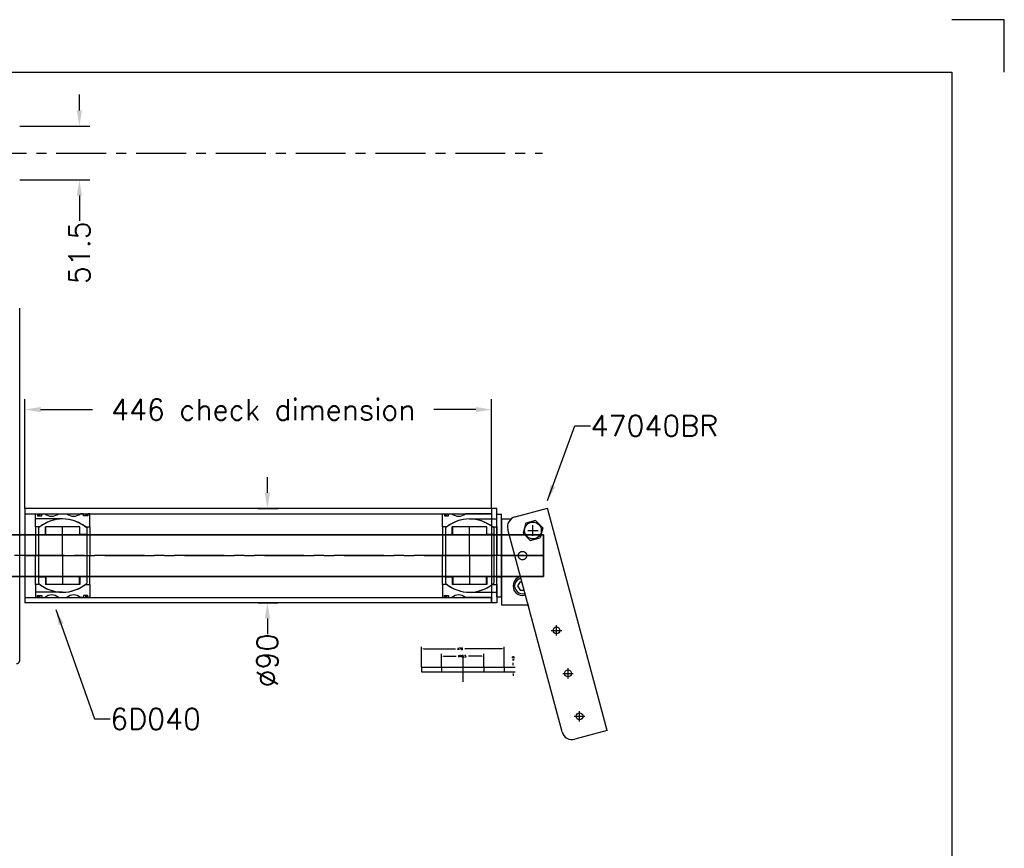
# Model space of a CAD drawing. Extents: x -1810 to 940, y -788 to 1212.
# Tile 4 of 4: x 0 to 940, y 420 to 1212. Entities that reach past the tile are written whole.
import ezdxf

# ---------------------------------------------------------------- set-up
doc = ezdxf.new("R2010")
doc.units = 0
doc.header["$LTSCALE"] = 1.5
doc.header["$PDMODE"] = 2
doc.header["$PDSIZE"] = 5
doc.linetypes.add('CENTER', pattern=[50.8, 31.75, -6.35, 6.35, -6.35])
doc.linetypes.add('HIDDEN', pattern=[9.525, 6.35, -3.175])
doc.layers.get('0').update_dxf_attribs({"linetype": 'CONTINUOUS'})
doc.layers.get('DEFPOINTS').update_dxf_attribs({"linetype": 'CONTINUOUS'})
for name, color, linetype in [('Bearings', 1, 'CONTINUOUS'), ('Blade', 1, 'CONTINUOUS'), ('CENTER', 9, 'CENTER'), ('LEJEHUS', 5, 'CONTINUOUS'), ('RAMME', 7, 'CONTINUOUS')]:
    doc.layers.add(name, color=color, linetype=linetype)
doc.layers.add('DIMS', color=7, linetype='CONTINUOUS', lineweight=15)
doc.layers.add('STOCK', color=5, linetype='CONTINUOUS', lineweight=35)
doc.styles.add('ROMANS', font='romans')
doc.dimstyles.new('Text 2', dxfattribs={"dimtxt": 2, "dimasz": 2, "dimexe": 2, "dimexo": 0, "dimgap": 2, "dimtad": 0, "dimdsep": 46, "dimtxsty": 'ROMANS', "dimcen": 2, "dimazin": 2, "dimtfac": 0.65, "dimtofl": 0, "dimtmove": 0, "dimatfit": 3, "dimfxl": 1, "dimtolj": 1, "dimarcsym": 0})
doc.dimstyles.new('Text 20', dxfattribs={"dimtxt": 20, "dimasz": 15, "dimexe": 10, "dimexo": 0, "dimgap": 0, "dimtad": 0, "dimdsep": 46, "dimtxsty": 'ROMANS', "dimcen": 10, "dimazin": 2, "dimtfac": 0.65, "dimtofl": 0, "dimtmove": 0, "dimatfit": 0, "dimfxl": 1, "dimtolj": 1, "dimarcsym": 0})

# ---------------------------------------------------------------- blocks, each defined once
blk = doc.blocks.new('RUD31R')
at = {"layer": 'Blade'}
for p, q in [((0, 0), (0, 236.4)), ((0, -100.17), (0, 0))]:
    blk.add_line(p, q, dxfattribs=at)
blk.add_open_spline([(-3.03, -103.17), (-2.83, -103.17), (-2.64, -103.15), (-2.25, -103.08), (-2.06, -103.02), (-1.69, -102.87), (-1.52, -102.78), (-1.19, -102.57), (-1.03, -102.44), (-0.75, -102.16), (-0.62, -102.01), (-0.4, -101.68), (-0.31, -101.51), (-0.16, -101.14), (-0.1, -100.95), (-0.02, -100.56), (0, -100.37), (0, -100.17)], degree=3, knots=[0, 0, 0, 0, 0.125, 0.125, 0.25, 0.25, 0.375, 0.375, 0.5, 0.5, 0.625, 0.625, 0.75, 0.75, 0.875, 0.875, 1, 1, 1, 1], dxfattribs=at)
at = {"layer": 'CENTER'}
blk.add_line((500, 0), (-900, 0), dxfattribs=at)
blk = doc.blocks.new('Insert 080x70')
for p, q in [((-27.5, 26), (-40, 26)), ((-40, 26), (-40, 24)), ((-40, 24), (-38, 24)), ((-38, 20), (-40, 20)), ((-40, 20), (-40, 16.98)), ((-38, 24), (-38, 20)), ((-27.5, 21.65), (-27.5, 26)), ((-27.5, 26), (0, 26)), ((27.5, 26), (0, 26)), ((27.5, 21.65), (27.5, 26)), ((27.5, 26), (40, 26)), ((40, 24), (38, 24)), ((38, 24), (38, 20)), ((38, 20), (40, 20)), ((40, 26), (40, 24)), ((40, 20), (40, 16.98)), ((-40, -4.02), (-40, 4.02)), ((40, -4.02), (40, 4.02)), ((-40, -20), (-40, -16.98)), ((40, -20), (40, -16.98)), ((-38, -20), (-40, -20)), ((-40, -26), (-40, -24)), ((-40, -24), (-38, -24)), ((-27.5, -26), (-40, -26)), ((-38, -24), (-38, -20)), ((-27.5, -21.65), (-27.5, -26)), ((-27.5, -26), (0, -26)), ((27.5, -26), (0, -26)), ((27.5, -21.65), (27.5, -26)), ((27.5, -26), (40, -26)), ((38, -24), (38, -20)), ((38, -20), (40, -20)), ((40, -24), (38, -24)), ((40, -26), (40, -24))]:
    blk.add_line(p, q)
at = {"linetype": 'HIDDEN', "ltscale": 3}
for p, q in [((-35.02, 0), (-35.02, -26)), ((35.02, 0), (35.02, -26))]:
    blk.add_line(p, q, dxfattribs=at)
at = {"const_width": 1.2}
for points in [[(-39.93, 22.47, 1), (-38.63, 22.47, 1)], [(39.93, 22.47, -1), (38.63, 22.47, -1)], [(-39.85, -22.52, 1), (-38.55, -22.52, 1)], [(39.85, -22.52, -1), (38.55, -22.52, -1)]]:
    blk.add_lwpolyline(points, format="xyb", close=True, dxfattribs=at)
for centre, radius, start, end in [((0, 0), 35, 141.78679, 218.21321), ((0, 0), 35, 321.78679, 38.21321), ((-47.61, 10.5), 10, 319.59112, 40.40888), ((47.61, 10.5), 10, 139.59112, 220.40888), ((-47.61, -10.5), 10, 319.59112, 40.40888), ((47.61, -10.5), 10, 139.59112, 220.40888)]:
    blk.add_arc(centre, radius, start, end)
at = {"layer": 'CENTER'}
for p, q in [((0, 0), (0, 26)), ((0, 0), (-27.03, 0)), ((0, -26), (0, 0)), ((0, 0), (27.03, 0))]:
    blk.add_line(p, q, dxfattribs=at)
blk = doc.blocks.new('Ball-070-040')
for p, q in [((-26.38, 23), (26.38, 23)), ((-20.25, 23), (-20.25, 16.5)), ((20.25, 23), (20.25, 16.5)), ((-27.5, 16.5), (-27.5, -16.5)), ((-20.25, 16.5), (-27.5, 16.5)), ((-27.5, 16), (-20, 16)), ((-20, 16), (-20, -16)), ((20, 16), (20, -16)), ((27.5, 16), (20, 16)), ((20.25, 16.5), (27.5, 16.5)), ((27.5, 16.5), (27.5, -16.5)), ((-20, -16), (-27.5, -16)), ((-20.25, -16.5), (-27.5, -16.5)), ((-20.25, -23), (-20.25, -16.5)), ((20, -16), (27.5, -16)), ((20.25, -16.5), (27.5, -16.5)), ((20.25, -23), (20.25, -16.5)), ((-26.38, -23), (26.38, -23))]:
    blk.add_line(p, q)
for start, end in [(138.91767, 221.08233), (318.91767, 41.08233)]:
    blk.add_arc((0, 0), 35, start, end)
at = {"layer": 'CENTER'}
for p, q in [((0, -23), (0, 23)), ((0, 0), (-13.28, 0)), ((0, 0), (13.28, 0))]:
    blk.add_line(p, q, dxfattribs=at)
blk = doc.blocks.new('47040BR-SV')
for p, q in [((167.17, 60.89), (-45.34, 3.95)), ((167.17, 60.89), (175.45, 29.98)), ((168.38, 17.74), (-24.81, -34.03)), ((-37.06, -26.96), (-45.34, 3.95)), ((-26.54, -0.52), (-33.48, -7.46)), ((-33.48, -7.46), (-30.94, -16.94)), ((-26.54, -0.52), (-17.06, -3.06)), ((-14.52, -12.54), (-17.06, -3.06)), ((-30.94, -16.94), (-21.46, -19.48)), ((-21.46, -19.48), (-14.52, -12.54)), ((33, -22.31), (33, -18.54)), ((45, -15.32), (55.5, -12.51)), ((47, -40), (47, -14.79)), ((25, -22.31), (25, -20.64)), ((25, -22.31), (29, -24.62)), ((29, -24.62), (33, -22.31)), ((-35, -40), (-35, -30.86)), ((-35, -40), (47, -40))]:
    blk.add_line(p, q)
for centre, radius in [((153.54, 34.47), 3.25), ((112.49, 23.47), 3.25), ((71.44, 12.47), 3.25), ((-24, -10), 8)]:
    blk.add_circle(centre, radius)
for centre, radius, start, end in [((165.79, 27.4), 10, 284.99999, 15.00062), ((29, -20), 9, 192.6018, 17.39838), ((29, -20), 7.5, 192.12103, 17.87915), ((-27.4, -24.37), 10, 194.99776, 285.00014)]:
    blk.add_arc(centre, radius, start, end)
for p in [(153.54, 34.47), (112.49, 23.47), (71.44, 12.47), (-24, -10)]:
    blk.add_point(p)
at = {"layer": 'CENTER'}
blk.add_line((0, -40), (0, 0), dxfattribs=at)
blk.add_circle((0, -20), 4, dxfattribs=at)
blk = doc.blocks.new('Insert 080x70 flange')
for p, q in [((-27.5, 26), (-45, 26)), ((-45, 26), (-45, 21)), ((-45, 21), (-40, 21)), ((-40, 21), (-40, -4.02)), ((-27.5, 26), (0, 26)), ((-27.5, 21.65), (-27.5, 26)), ((27.5, 26), (0, 26)), ((27.5, 21.65), (27.5, 26)), ((27.5, 26), (45, 26)), ((40, 21), (40, -4.02)), ((45, 21), (40, 21)), ((45, 26), (45, 21)), ((-40, -20), (-40, -16.98)), ((40, -20), (40, -16.98)), ((-38, -20), (-40, -20)), ((-40, -26), (-40, -24)), ((-40, -24), (-38, -24)), ((-27.5, -26), (-40, -26)), ((-38, -24), (-38, -20)), ((-27.5, -21.65), (-27.5, -26)), ((-27.5, -26), (0, -26)), ((27.5, -26), (0, -26)), ((27.5, -21.65), (27.5, -26)), ((27.5, -26), (40, -26)), ((38, -24), (38, -20)), ((38, -20), (40, -20)), ((40, -24), (38, -24)), ((40, -26), (40, -24))]:
    blk.add_line(p, q)
at = {"linetype": 'HIDDEN', "ltscale": 3}
for p, q in [((-35.02, 0), (-35.02, 26)), ((35.02, 0), (35.02, 26))]:
    blk.add_line(p, q, dxfattribs=at)
at = {"const_width": 1.2}
for points in [[(-39.93, -22.47, -1), (-38.63, -22.47, -1)], [(39.93, -22.47, 1), (38.63, -22.47, 1)]]:
    blk.add_lwpolyline(points, format="xyb", close=True, dxfattribs=at)
for centre, radius, start, end in [((0, 0), 35, 141.78679, 218.21321), ((0, 0), 35, 321.78679, 38.21321), ((-47.61, -10.5), 10, 319.59112, 40.40888), ((47.61, -10.5), 10, 139.59112, 220.40888)]:
    blk.add_arc(centre, radius, start, end)
at = {"layer": 'CENTER'}
for p, q in [((0, 26), (0, 0)), ((0, 0), (-27.03, 0)), ((0, 0), (0, -26)), ((0, 0), (27.03, 0))]:
    blk.add_line(p, q, dxfattribs=at)
blk = doc.blocks.new('*D24')
at = {"layer": 'DEFPOINTS', "color": 0, "transparency": 16777216}
for p in [(443.25, 604), (402.75, 593.5), (443.25, 593.5)]:
    blk.add_point(p, dxfattribs=at)
at = {"layer": 'DIMS', "color": 0, "lineweight": -2, "transparency": 16777216}
for p, q in [((402.75, 593.5), (402.75, 606)), ((404.75, 604), (416.55, 604)), ((441.25, 604), (428.45, 604)), ((443.25, 593.5), (443.25, 606))]:
    blk.add_line(p, q, dxfattribs=at)
at = {"layer": 'DIMS', "color": 0, "transparency": 16777216}
for points in [[(404.75, 604.33), (404.75, 603.67), (402.75, 604)], [(441.25, 604.33), (441.25, 603.67), (443.25, 604)]]:
    blk.add_solid(points, dxfattribs=at)
at = {"layer": 'DIMS', "color": 0, "transparency": 16777216, "insert": (422.5, 604), "char_height": 2, "attachment_point": 5, "style": 'ROMANS'}
blk.add_mtext('\\A1;%%C40.5', dxfattribs=at)
blk = doc.blocks.new('*D25')
at = {"layer": 'DEFPOINTS', "color": 0, "transparency": 16777216}
for p in [(462.5, 611), (383.5, 593.5), (462.5, 593.5)]:
    blk.add_point(p, dxfattribs=at)
at = {"layer": 'DIMS', "color": 0, "lineweight": -2, "transparency": 16777216}
for p, q in [((383.5, 593.5), (383.5, 613)), ((385.5, 611), (416.02, 611)), ((460.5, 611), (424.98, 611)), ((462.5, 593.5), (462.5, 613))]:
    blk.add_line(p, q, dxfattribs=at)
at = {"layer": 'DIMS', "color": 0, "transparency": 16777216}
for points in [[(385.5, 611.33), (385.5, 610.67), (383.5, 611)], [(460.5, 611.33), (460.5, 610.67), (462.5, 611)]]:
    blk.add_solid(points, dxfattribs=at)
at = {"layer": 'DIMS', "color": 0, "transparency": 16777216, "insert": (420.5, 611), "char_height": 2, "attachment_point": 5, "style": 'ROMANS'}
blk.add_mtext('\\A1;%%C79', dxfattribs=at)
blk = doc.blocks.new('*D26')
at = {"layer": 'DEFPOINTS', "color": 0, "transparency": 16777216}
for p in [(462.5, 593.5), (462.5, 589), (471, 589)]:
    blk.add_point(p, dxfattribs=at)
at = {"layer": 'DIMS', "color": 0, "lineweight": -2, "transparency": 16777216}
for p, q in [((462.5, 593.5), (473, 593.5)), ((471, 595.5), (471, 597.5)), ((462.5, 589), (473, 589)), ((471, 587), (471, 585))]:
    blk.add_line(p, q, dxfattribs=at)
at = {"layer": 'DIMS', "color": 0, "transparency": 16777216}
for points in [[(470.67, 595.5), (471.33, 595.5), (471, 593.5)], [(470.67, 587), (471.33, 587), (471, 589)]]:
    blk.add_solid(points, dxfattribs=at)
at = {"layer": 'DIMS', "color": 0, "transparency": 16777216, "insert": (471, 601.6), "char_height": 2, "attachment_point": 5, "rotation": 90, "style": 'ROMANS'}
blk.add_mtext('\\A1;4.5', dxfattribs=at)
blk = doc.blocks.new('*D27')
at = {"layer": 'DEFPOINTS', "color": 0, "transparency": 16777216}
for p in [(5, 839.5), (5, 745), (450.5, 745)]:
    blk.add_point(p, dxfattribs=at)
at = {"layer": 'DIMS', "color": 0, "lineweight": -2, "transparency": 16777216}
for p, q in [((5, 745), (5, 849.5)), ((450.5, 745), (450.5, 849.5)), ((20, 839.5), (69.64, 839.5)), ((435.5, 839.5), (395.36, 839.5))]:
    blk.add_line(p, q, dxfattribs=at)
at = {"layer": 'DIMS', "color": 0, "transparency": 16777216}
for points in [[(20, 842), (20, 837), (5, 839.5)], [(435.5, 842), (435.5, 837), (450.5, 839.5)]]:
    blk.add_solid(points, dxfattribs=at)
at = {"layer": 'DIMS', "color": 0, "transparency": 16777216, "insert": (232.5, 839.5), "char_height": 20, "attachment_point": 5, "style": 'ROMANS'}
blk.add_mtext('\\A1;446 check dimension', dxfattribs=at)
blk = doc.blocks.new('*D28')
at = {"layer": 'DEFPOINTS', "color": 0, "transparency": 16777216}
for p in [(227.75, 745), (227.75, 655), (236.5, 655)]:
    blk.add_point(p, dxfattribs=at)
at = {"layer": 'DIMS', "color": 0, "lineweight": -2, "transparency": 16777216}
for p, q in [((236.5, 760), (236.5, 775)), ((227.75, 745), (246.5, 745)), ((227.75, 655), (246.5, 655)), ((236.5, 640), (236.5, 625))]:
    blk.add_line(p, q, dxfattribs=at)
at = {"layer": 'DIMS', "color": 0, "transparency": 16777216}
for points in [[(234, 760), (239, 760), (236.5, 745)], [(234, 640), (239, 640), (236.5, 655)]]:
    blk.add_solid(points, dxfattribs=at)
at = {"layer": 'DIMS', "color": 0, "transparency": 16777216, "insert": (236.5, 599.76), "char_height": 20, "attachment_point": 5, "rotation": 90, "style": 'ROMANS'}
blk.add_mtext('\\A1;%%C90', dxfattribs=at)
blk = doc.blocks.new('*D30')
at = {"layer": 'DEFPOINTS', "color": 0, "transparency": 16777216}
for p in [(0, 1110.36), (57, 1110.36), (0, 1058.87)]:
    blk.add_point(p, dxfattribs=at)
at = {"layer": 'DIMS', "color": 0, "lineweight": -2, "transparency": 16777216}
for p, q in [((57, 1125.36), (57, 1140.36)), ((0, 1110.36), (67, 1110.36)), ((0, 1058.87), (67, 1058.87)), ((57, 1043.87), (57, 1019.82))]:
    blk.add_line(p, q, dxfattribs=at)
at = {"layer": 'DIMS', "color": 0, "transparency": 16777216}
for points in [[(54.5, 1125.36), (59.5, 1125.36), (57, 1110.36)], [(54.5, 1043.87), (59.5, 1043.87), (57, 1058.87)]]:
    blk.add_solid(points, dxfattribs=at)
at = {"layer": 'DIMS', "color": 0, "transparency": 16777216, "insert": (57, 989.35), "char_height": 20, "attachment_point": 5, "rotation": 90, "style": 'ROMANS'}
blk.add_mtext('\\A1;51.5', dxfattribs=at)

msp = doc.modelspace()

# ---------------------------------------------------------------- linework, layer by layer
at = {"layer": 'Bearings'}
for p, q in [((450.5, 745), (5, 745)), ((5, 745), (5, 655)), ((450.5, 745), (450.5, 655)), ((5, 740), (450.5, 740)), ((5, 660), (450.5, 660)), ((450.5, 655), (5, 655))]:
    msp.add_line(p, q, dxfattribs=at)
at = {"layer": 'CENTER'}
for p, q in [((-1489.027, 1084.616), (499, 1084.616)), ((5, 700), (450.5, 700)), ((423, 604), (423, 579.5))]:
    msp.add_line(p, q, dxfattribs=at)
at = {"layer": 'LEJEHUS'}
for p, q in [((455.5, 739.5), (460, 739.5)), ((455.5, 660.5), (455.5, 739.5)), ((460, 660.5), (460, 739.5)), ((455.5, 720.25), (460, 720.25)), ((455.5, 679.75), (460, 679.75)), ((455.5, 660.5), (460, 660.5)), ((383.5, 593.5), (383.5, 589)), ((383.5, 593.5), (462.5, 593.5)), ((402.75, 593.5), (402.75, 589)), ((443.25, 593.5), (443.25, 589)), ((462.5, 593.5), (462.5, 589)), ((383.5, 589), (462.5, 589))]:
    msp.add_line(p, q, dxfattribs=at)
at = {"layer": 'RAMME'}
for p, q in [((940, 1212), (890, 1212)), ((940, 1162), (940, 1212)), ((-1760, 1162), (890, 1162)), ((890, 1162), (890, -738)), ((890, 1162), (890, 1162))]:
    msp.add_line(p, q, dxfattribs=at)
at = {"layer": 'STOCK'}
for p, q in [((500, 720), (-50, 720)), ((500, 700), (500, 720)), ((500, 700), (500, 680)), ((500, 680), (-50, 680))]:
    msp.add_line(p, q, dxfattribs=at)

# ---------------------------------------------------------------- block references
at = {"layer": 'Bearings', "rotation": 270}
for name, p in [('Insert 080x70 flange', (429.5, 700)), ('47040BR-SV', (500, 700)), ('Insert 080x70', (41, 700)), ('Ball-070-040', (41, 700)), ('Ball-070-040', (429.5, 700))]:
    msp.add_blockref(name, p, dxfattribs=at)
at = {"layer": 'Blade'}
msp.add_blockref('RUD31R', (0, 700), dxfattribs=at)

# ---------------------------------------------------------------- texts
at = {"layer": 'DIMS', "char_height": 20, "attachment_point": 1, "style": 'ROMANS'}
for s, insert in [('\\A1;47040BR', (545, 834)), ('\\A1;6D040', (86.5, 554))]:
    msp.add_mtext(s, dxfattribs=dict(at, insert=insert))

# ---------------------------------------------------------------- dimensions: what is measured, and where the dimension line sits
at = {"layer": 'DIMS'}
dim = msp.add_linear_dim(base=(57, 1110.36), p1=(0, 1058.872), p2=(0, 1110.36), angle=90, dimstyle='Text 20', override={"dimdec": 1}, dxfattribs=at)
dim.commit()
dim.dimension.update_dxf_attribs({"geometry": '*D30', "text_midpoint": (57, 989.348), "dimtype": 160})
dim = msp.add_linear_dim(base=(5, 839.5), p1=(450.5, 745), p2=(5, 745), text='<> check dimension', dimstyle='Text 20', override={"dimdec": 0}, dxfattribs=at)
dim.commit()
dim.dimension.update_dxf_attribs({"geometry": '*D27', "text_midpoint": (232.5, 839.5), "dimtype": 160})
dim = msp.add_linear_dim(base=(236.5, 655), p1=(227.75, 745), p2=(227.75, 655), angle=90, text='%%C<>', dimstyle='Text 20', dxfattribs=at)
dim.commit()
dim.dimension.update_dxf_attribs({"geometry": '*D28', "text_midpoint": (236.5, 599.762), "dimtype": 160})
for base, p1, p2, picture, middle in [((462.5, 611), (383.5, 593.5), (462.5, 593.5), '*D25', (420.5, 611)), ((443.25, 604), (402.75, 593.5), (443.25, 593.5), '*D24', (422.5, 604))]:
    dim = msp.add_linear_dim(base=base, p1=p1, p2=p2, text='%%C<>', dimstyle='Text 2', dxfattribs=at)
    dim.commit()
    dim.dimension.update_dxf_attribs({"geometry": picture, "text_midpoint": middle, "dimtype": 160})
dim = msp.add_linear_dim(base=(471, 589), p1=(462.5, 593.5), p2=(462.5, 589), angle=90, dimstyle='Text 2', dxfattribs=at)
dim.commit()
dim.dimension.update_dxf_attribs({"geometry": '*D26', "text_midpoint": (471, 601.595), "dimtype": 160})

# ---------------------------------------------------------------- leaders
at = {"layer": 'DIMS', "annotation_type": 0, "has_hookline": 1, "hookline_direction": 0}
for points, text_width in [([(503.953, 752.5), (530, 824), (545, 824)], 129.524), ([(34.5, 648.5), (71.5, 544), (86.5, 544)], 89.524)]:
    msp.add_leader(points, dimstyle='Text 20', override={"dimgap": 0, "dimtad": 0}, dxfattribs=dict(at, text_width=text_width))

doc.saveas('drawing.dxf')
